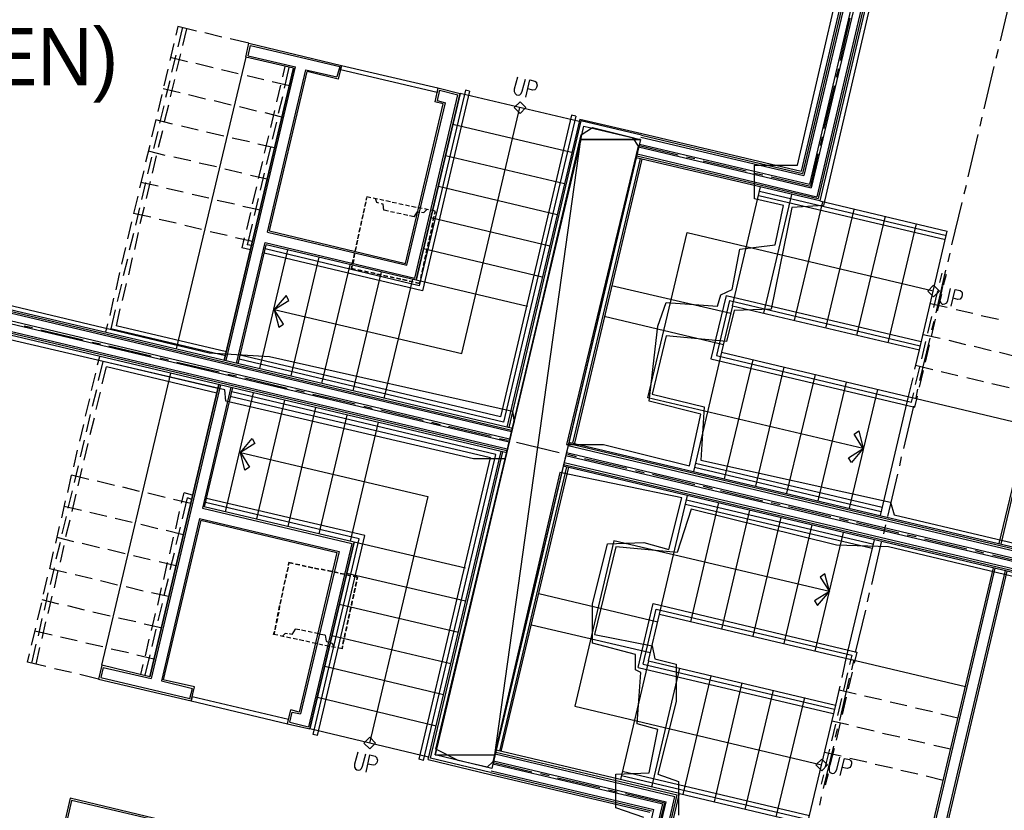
# Model space of a CAD drawing. Header units: feet. Extents: x -79 to 198, y -22 to 181.
# Tile 98 of 164: x 50 to 78, y 78 to 101. Entities that reach past the tile are written whole.
import ezdxf
from ezdxf.enums import TextEntityAlignment as Align

# ---------------------------------------------------------------- set-up
doc = ezdxf.new("R2010")
doc.units = ezdxf.units.FT
for name, color, linetype in [('A-AREA-UNIDAD', 30, 'CONTINUOUS'), ('A-LINEA', 7, 'CONTINUOUS'), ('A-MURO-CONCRETO', 8, 'CONTINUOUS'), ('A-TEXTO-PDF', 3, 'CONTINUOUS')]:
    doc.layers.add(name, color=color, linetype=linetype)

msp = doc.modelspace()

# ---------------------------------------------------------------- linework, layer by layer
at = {"layer": 'A-AREA-UNIDAD'}
for points in [[(37.44, 95.3244), (55.552, 91.0044), (57.28, 90.8978), (64.24, 89.3333), (64.288, 89.0133), (66.208, 97.2444), (66.528, 97.4578), (67.68, 97.1733), (67.84, 96.9244), (65.792, 88.3733), (66.848, 88.3733), (69.312, 87.7689), (69.632, 89.2444), (68.16, 89.6178), (68.4, 91.7689), (68.64, 92.4444), (70.112, 92.3378), (70.208, 92.6578), (70.528, 92.8178), (70.752, 93.9733), (71.76, 94.0978), (72, 95.2178), (71.168, 95.4133), (71.168, 96.3733), (72.4, 96.3733), (74.208, 104.1778)], [(78.8, 102.0089), (78.24, 101.6533), (77.28, 101.6533), (76, 103.6978), (75.168, 103.9289), (73.152, 95.2178), (72.24, 95.1644), (71.648, 92.2489), (70.592, 92.2133), (70.368, 91.3244), (68.64, 91.4844), (68.24, 89.8133), (69.728, 89.4578), (69.632, 87.9289), (75.072, 86.72), (75.168, 86.3644), (101.04, 80.2489)], [(68, 77.6889), (67.2, 77.9733), (67.2, 78.9333), (68.16, 78.9689), (68.4, 80.2133), (67.808, 80.3733), (67.92, 81.8489), (67.76, 81.92), (67.76, 82.3644), (66.528, 82.6844), (66.528, 83.8044), (66.96, 85.5289), (68, 85.5644), (68.72, 85.3689), (69.088, 86.8444), (65.6, 87.5733), (63.68, 79.2889), (63.52, 79.1289), (62.688, 79.3244), (62.048, 79.6444), (64.032, 87.9644), (63.12, 87.9644), (56.032, 89.6178), (56, 89.9378), (36.32, 94.5244)], [(116.288, 75.6444), (104.448, 78.4889), (104.032, 78.4889), (103.84, 78.24), (101.312, 78.8444), (101.12, 79.04), (101.248, 79.4489), (99.872, 79.52), (75.008, 85.44), (73.52, 85.4933), (69.36, 86.5244), (68.96, 85.28), (67.2, 85.44), (66.592, 82.9333), (68.24, 82.6133), (68.32, 82.24), (68.928, 82.08), (68.928, 81.0133), (68.4, 78.9333), (68.992, 78.72), (68.992, 77.76)]]:
    msp.add_lwpolyline(points, dxfattribs=at)
at = {"layer": 'A-LINEA'}
for p, q in [((74.4133, 104.2711), (72.5067, 96.2044)), ((74.4667, 104.2578), (72.5467, 96.1378)), ((74.52, 104.2444), (72.5867, 96.0844)), ((74.72, 104.2044), (72.7467, 95.8311)), ((74.8, 104.1778), (72.8, 95.7244)), ((75, 104.1378), (72.96, 95.4711)), ((75.0533, 104.1244), (73, 95.4178)), ((78.2133, 99.9378), (78.5067, 101.1511)), ((73.9067, 100.5911), (73.6267, 99.3778)), ((54.6533, 100.3511), (54.6, 100.0978)), ((55.1867, 100.2178), (54.6533, 100.3511)), ((54.7867, 100.3244), (54.6533, 99.7644)), ((54.9067, 100.2844), (54.7867, 99.8044)), ((55.92, 100.0444), (55.4267, 100.1644)), ((54.5467, 99.8578), (54.4267, 99.3778)), ((56.6933, 99.8711), (56.16, 99.9911)), ((56.6, 99.4711), (56.6933, 99.8711)), ((56.6933, 99.8711), (59.3467, 99.2311)), ((54.7333, 99.5644), (54.6133, 99.0711)), ((56.6667, 99.5111), (56.7333, 99.8044)), ((56.7333, 99.8044), (59.2933, 99.2044)), ((78.0933, 99.4444), (78.16, 99.6978)), ((54.9333, 99.3378), (54.44, 99.4578)), ((54.6, 99.5244), (54.48, 99.0444)), ((56.6, 99.4711), (54.6133, 91.1111)), ((55.6667, 99.1644), (55.1733, 99.2844)), ((57.9733, 99.1511), (56.6, 99.4711)), ((56.6667, 99.5111), (58.0267, 99.1911)), ((54.3733, 99.1244), (54.2533, 98.6444)), ((56.3867, 98.9911), (55.9067, 99.1111)), ((57.9733, 99.1511), (55.9867, 90.7778)), ((55.9867, 90.7778), (57.9733, 99.1511)), ((56.04, 90.7778), (58.0267, 99.1911)), ((57.2267, 94.4578), (58.32, 99.1111)), ((57.28, 94.4978), (58.36, 99.0578)), ((57.72, 99.2044), (57.6533, 98.9111)), ((57.84, 99.1778), (57.7067, 98.5778)), ((58.32, 99.1111), (59.2133, 98.9111)), ((59.2533, 98.8444), (58.36, 99.0578)), ((59.2933, 99.2044), (59.2133, 98.9111)), ((59.3467, 99.2311), (59.2533, 98.8444)), ((73.5733, 99.1378), (73.5067, 98.8844)), ((77.7467, 97.9911), (78.04, 99.2044)), ((54.4267, 98.7911), (54.3067, 98.3111)), ((54.56, 98.8311), (54.44, 98.3378)), ((57.12, 98.8178), (56.64, 98.9378)), ((57.8533, 98.6444), (57.36, 98.7644)), ((54.72, 98.4444), (54.24, 98.5644)), ((57.6, 98.6711), (57.48, 98.1911)), ((62.7467, 98.4311), (61.48, 93.0844)), ((61.48, 93.0844), (62.7467, 98.4311)), ((62.8933, 98.5244), (61.5733, 92.9244)), ((63.0133, 98.4978), (61.6667, 92.7778)), ((62.1067, 98.5911), (62.0133, 98.1911)), ((62.1467, 98.5244), (62.08, 98.2311)), ((62.1067, 98.5911), (62.7467, 98.4311)), ((62.1467, 98.5244), (62.68, 98.3911)), ((66.1467, 97.6311), (62.7467, 98.4311)), ((63.0133, 98.4978), (62.8933, 98.5244)), ((73.4533, 98.6444), (73.16, 97.4311)), ((54.2, 98.4044), (54.08, 97.9111)), ((55.4533, 98.2711), (54.96, 98.3911)), ((56.1867, 98.0978), (55.6933, 98.2178)), ((57.6533, 98.3378), (57.5333, 97.8578)), ((61.1733, 93.5644), (62.2533, 98.1378)), ((61.2133, 93.5111), (62.32, 98.1644)), ((61.44, 93.1378), (62.68, 98.3911)), ((62.2533, 98.1378), (62.0133, 98.1911)), ((62.08, 98.2311), (62.32, 98.1644)), ((54.2533, 98.0711), (54.1333, 97.5778)), ((54.3867, 98.0978), (54.2667, 97.6178)), ((56.9067, 97.9244), (56.4267, 98.0444)), ((57.64, 97.7511), (57.16, 97.8711)), ((57.4267, 97.9378), (57.3067, 97.4578)), ((54.0267, 97.6711), (53.9067, 97.1911)), ((54.5067, 97.5511), (54.0267, 97.6711)), ((57.48, 97.6044), (57.36, 97.1244)), ((65.9333, 97.8044), (63.8933, 89.1644)), ((66.0533, 97.7778), (63.9867, 89.0178)), ((66.1733, 97.6978), (64.08, 88.8711)), ((66.2, 97.6444), (64.1333, 88.8578)), ((66.0533, 97.7778), (65.9333, 97.8044)), ((67.9333, 97.2311), (66.2, 97.6444)), ((77.64, 97.4978), (77.6933, 97.7511)), ((54.08, 97.3378), (53.96, 96.8578)), ((54.2133, 97.3644), (54.0933, 96.8844)), ((55.24, 97.3778), (54.76, 97.4978)), ((55.9733, 97.2044), (55.48, 97.3244)), ((65.9333, 96.7378), (62.5333, 97.5378)), ((56.7067, 97.0444), (56.2133, 97.1511)), ((57.2533, 97.2178), (57.1333, 96.7244)), ((67.92, 97.1778), (72.5867, 96.0844)), ((67.9333, 97.2311), (72.5467, 96.1378)), ((73.1067, 97.1911), (73.0533, 96.9378)), ((77.2933, 96.0444), (77.5733, 97.2578)), ((53.8533, 96.9378), (53.7333, 96.4578)), ((54.2933, 96.6578), (53.8133, 96.7778)), ((57.4267, 96.8711), (56.9467, 96.9778)), ((57.3067, 96.8844), (57.1867, 96.3911)), ((67.8533, 96.8978), (72.8, 95.7244)), ((67.8667, 96.9378), (68.9867, 96.6711)), ((67.88, 96.9778), (72.7467, 95.8311)), ((53.9067, 96.6044), (53.7867, 96.1244)), ((54.04, 96.6444), (53.92, 96.1511)), ((55.0267, 96.4978), (54.5467, 96.6044)), ((57.08, 96.4844), (56.96, 95.9911)), ((65.7333, 95.8444), (62.32, 96.6444)), ((67.8933, 96.5644), (65.96, 88.4178)), ((67.9467, 96.5511), (66.0133, 88.4178)), ((67.8, 96.6444), (73, 95.4178)), ((67.8133, 96.6978), (72.96, 95.4711)), ((69.2267, 96.6178), (69.4667, 96.5644)), ((69.7067, 96.4978), (70.9333, 96.2178)), ((72.9867, 96.6978), (72.7733, 95.7778)), ((53.68, 96.2178), (53.56, 95.7244)), ((55.76, 96.3244), (55.2667, 96.4311)), ((56.4933, 96.1511), (56, 96.2578)), ((54.0933, 95.7778), (53.6, 95.8844)), ((53.7333, 95.8844), (53.6133, 95.3911)), ((53.8667, 95.9111), (53.7467, 95.4178)), ((57.2133, 95.9778), (56.7333, 96.0844)), ((57.1333, 96.1511), (57.0133, 95.6578)), ((71.1733, 96.1511), (71.4133, 96.0978)), ((71.6533, 96.0444), (72.7733, 95.7778)), ((54.8133, 95.6044), (54.3333, 95.7111)), ((56.9067, 95.7511), (56.7867, 95.2711)), ((65.52, 94.9511), (62.12, 95.7644)), ((70.5467, 92.3511), (71.3467, 95.7511)), ((71.32, 95.6311), (76.6667, 94.3644)), ((77.1733, 95.5511), (77.24, 95.8044)), ((64.2267, 88.7778), (36.5333, 95.3378)), ((64.2267, 88.7778), (36.5333, 95.3378)), ((64.2267, 88.7778), (36.5333, 95.3378)), ((64.2267, 88.7778), (36.5333, 95.3378)), ((64.24, 88.8311), (36.5467, 95.3778)), ((64.24, 88.8311), (36.5467, 95.3778)), ((64.24, 88.8311), (36.5467, 95.3778)), ((64.24, 88.8311), (36.5467, 95.3778)), ((53.5067, 95.4844), (53.3867, 94.9911)), ((55.5467, 95.4311), (55.0667, 95.5378)), ((56.28, 95.2578), (55.7867, 95.3644)), ((56.96, 95.4178), (56.84, 94.9378)), ((60.04, 95.3244), (60.0133, 95.2044)), ((60.0533, 95.3778), (60.0667, 95.4444)), ((60.1867, 95.4444), (60.0667, 95.4711)), ((60.3733, 95.4044), (60.2533, 95.4311)), ((60.3733, 95.4044), (60.2533, 95.4311)), ((60.56, 95.3644), (60.44, 95.3911)), ((60.56, 95.3644), (60.44, 95.3911)), ((60.7467, 95.3244), (60.6133, 95.3511)), ((60.7467, 95.3244), (60.6133, 95.3511)), ((71.2933, 95.5111), (76.64, 94.2444)), ((71.44, 92.1378), (72.24, 95.5378)), ((72.32, 91.9244), (73.1333, 95.3244)), ((73.04, 95.3511), (76.6933, 94.4844)), ((64.16, 88.5244), (36.4667, 95.0844)), ((64.16, 88.5244), (36.4667, 95.0844)), ((64.16, 88.5244), (36.4667, 95.0844)), ((64.16, 88.5244), (36.4667, 95.0844)), ((64.2133, 88.7378), (36.52, 95.2844)), ((64.2133, 88.7378), (36.52, 95.2844)), ((64.2133, 88.7378), (36.52, 95.2844)), ((64.2133, 88.7378), (36.52, 95.2844)), ((53.56, 95.1511), (53.44, 94.6578)), ((53.6933, 95.1778), (53.5733, 94.6978)), ((57.0133, 95.0844), (56.52, 95.1911)), ((60, 95.1378), (59.9733, 95.0178)), ((59.9733, 95.0044), (60, 95.1378)), ((60.0133, 95.1911), (60.04, 95.3111)), ((60.6933, 95.0578), (60.56, 95.0844)), ((60.8667, 95.0178), (60.7467, 95.0444)), ((60.92, 95.2844), (60.8, 95.3111)), ((60.92, 95.2844), (60.8, 95.3111)), ((61.1067, 95.2444), (60.9867, 95.2711)), ((61.1067, 95.2444), (60.9867, 95.2711)), ((61.2933, 95.2044), (61.1733, 95.2311)), ((61.2933, 95.2044), (61.1733, 95.2311)), ((61.48, 95.1644), (61.3467, 95.1911)), ((61.48, 95.1644), (61.3467, 95.1911)), ((61.6533, 95.1378), (61.5333, 95.1644)), ((61.6533, 95.1378), (61.5333, 95.1644)), ((61.84, 95.0978), (61.72, 95.1244)), ((61.84, 95.0978), (61.72, 95.1244)), ((62.0267, 95.0578), (61.9067, 95.0844)), ((62.0267, 95.0311), (62, 94.9644)), ((73.2133, 91.7111), (74.0267, 95.1111)), ((76.8267, 94.0978), (77.12, 95.3111)), ((64.08, 88.1911), (36.3867, 94.7511)), ((64.08, 88.1911), (36.3867, 94.7511)), ((64.08, 88.1911), (36.3867, 94.7511)), ((64.08, 88.1911), (36.3867, 94.7511)), ((64.0933, 88.2444), (36.4, 94.7911)), ((64.0933, 88.2444), (36.4, 94.7911)), ((64.0933, 88.2444), (36.4, 94.7911)), ((64.0933, 88.2444), (36.4, 94.7911)), ((64.1467, 88.4444), (36.4533, 95.0044)), ((64.1467, 88.4444), (36.4533, 95.0044)), ((64.1467, 88.4444), (36.4533, 95.0044)), ((64.1467, 88.4444), (36.4533, 95.0044)), ((53.3333, 94.7511), (53.2133, 94.2711)), ((53.88, 94.8844), (53.3867, 94.9911)), ((54.6133, 94.7111), (54.12, 94.8178)), ((56.7333, 95.0178), (56.6267, 94.5378)), ((59.92, 94.7778), (59.8933, 94.6578)), ((59.8933, 94.6444), (59.92, 94.7644)), ((59.96, 94.9644), (59.9333, 94.8444)), ((59.9333, 94.8311), (59.96, 94.9511)), ((61.0533, 94.9778), (60.9333, 95.0044)), ((61.24, 94.9378), (61.12, 94.9644)), ((61.4267, 94.8978), (61.2933, 94.9244)), ((65.3067, 94.0578), (61.9067, 94.8711)), ((61.9867, 94.8978), (61.96, 94.7778)), ((61.9733, 94.7911), (62, 94.9111)), ((74.1067, 91.4978), (74.92, 94.9111)), ((64.08, 88.1378), (36.3867, 94.6978)), ((64.08, 88.1378), (36.3867, 94.6978)), ((64.08, 88.1378), (36.3867, 94.6978)), ((64.08, 88.1378), (36.3867, 94.6978)), ((55.3333, 94.5378), (54.8533, 94.6444)), ((56.0667, 94.3644), (55.5867, 94.4711)), ((56.7867, 94.6844), (56.64, 94.0978)), ((57.28, 94.4978), (61.1733, 93.5644)), ((59.88, 94.5911), (59.8533, 94.4711)), ((59.8533, 94.4578), (59.88, 94.5778)), ((61.8933, 94.4178), (61.92, 94.5378)), ((61.92, 94.5378), (61.8933, 94.4178)), ((61.9333, 94.6044), (61.96, 94.7244)), ((61.9467, 94.7111), (61.9333, 94.5911)), ((75, 91.2844), (75.8133, 94.6978)), ((75.8933, 91.0844), (76.6933, 94.4844)), ((53.3867, 94.4178), (53.2667, 93.9378)), ((53.52, 94.4444), (53.4133, 93.9644)), ((56.8, 94.1911), (56.3067, 94.2978)), ((56.56, 94.2978), (56.4933, 94.0044)), ((57.2267, 94.4578), (61.2133, 93.5111)), ((59.8, 94.2311), (59.7733, 94.0978)), ((59.7733, 94.0978), (59.8, 94.2178)), ((59.84, 94.4044), (59.8133, 94.2844)), ((59.8133, 94.2711), (59.84, 94.4044)), ((61.8533, 94.2444), (61.88, 94.3644)), ((61.88, 94.3511), (61.8533, 94.2311)), ((53.16, 94.0178), (53.04, 93.5378)), ((56.3333, 90.6978), (57.16, 94.1644)), ((56.3867, 90.6844), (57.1867, 94.0978)), ((56.7333, 93.9511), (56.4933, 94.0044)), ((56.7733, 94.0711), (56.64, 94.0978)), ((57.8, 93.9511), (57, 90.5511)), ((57.16, 94.1644), (61.44, 93.1378)), ((61.5733, 92.9244), (57.16, 93.9778)), ((61.48, 93.0844), (57.1867, 94.0978)), ((59.76, 94.0444), (59.7333, 93.9244)), ((59.7333, 93.9111), (59.76, 94.0311)), ((65.0933, 93.1644), (61.6933, 93.9778)), ((61.7733, 93.8711), (61.8, 93.9911)), ((61.8, 93.9778), (61.7733, 93.8578)), ((61.8133, 94.0578), (61.84, 94.1778)), ((61.84, 94.1644), (61.8133, 94.0444)), ((53.2133, 93.6844), (53.0933, 93.2044)), ((53.3467, 93.7244), (53.24, 93.2311)), ((61.6667, 92.7778), (57.1333, 93.8578)), ((58.6933, 93.7378), (57.8933, 90.3378)), ((59.6533, 93.5378), (59.68, 93.6711)), ((59.6933, 93.6711), (59.6667, 93.5511)), ((59.6933, 93.7244), (59.72, 93.8444)), ((59.72, 93.8578), (59.7067, 93.7378)), ((61.6933, 93.5111), (61.72, 93.6311)), ((61.7333, 93.6844), (61.76, 93.8044)), ((61.76, 93.8044), (61.7333, 93.6844)), ((76.72, 93.6044), (76.7733, 93.8578)), ((80.12, 93.7111), (78.1733, 85.5378)), ((80.1467, 93.6578), (78.2267, 85.5244)), ((59.5867, 93.5244), (58.7733, 90.1244)), ((59.6533, 93.4978), (59.6267, 93.4178)), ((59.6267, 93.4178), (59.7467, 93.3911)), ((59.8133, 93.3778), (59.9333, 93.3511)), ((59.9333, 93.3511), (59.8133, 93.3778)), ((61.6533, 93.3244), (61.68, 93.4444)), ((61.68, 93.4311), (61.6533, 93.3111)), ((61.72, 93.6178), (61.6933, 93.4978)), ((76.3733, 92.1511), (76.6533, 93.3644)), ((52.9867, 93.2978), (52.88, 92.8044)), ((60.48, 93.3244), (59.6667, 89.9111)), ((60, 93.3378), (60.12, 93.3111)), ((60.12, 93.3111), (60, 93.3378)), ((60.1867, 93.2978), (60.3067, 93.2711)), ((60.3067, 93.2711), (60.1867, 93.2978)), ((60.36, 93.2578), (60.4933, 93.2311)), ((60.4933, 93.2311), (60.36, 93.2578)), ((60.5467, 93.2178), (60.6667, 93.1911)), ((60.6667, 93.1911), (60.5467, 93.2178)), ((61.3733, 93.1111), (60.56, 89.6978)), ((60.7333, 93.1778), (60.8533, 93.1511)), ((60.8533, 93.1511), (60.7333, 93.1778)), ((60.92, 93.1378), (61.04, 93.1111)), ((61.04, 93.1111), (60.92, 93.1378)), ((61.0933, 93.0978), (61.2267, 93.0711)), ((61.2267, 93.0711), (61.0933, 93.0978)), ((61.28, 93.0578), (61.4, 93.0311)), ((61.4, 93.0311), (61.28, 93.0578)), ((64.6667, 92.3244), (61.48, 93.0844)), ((61.6133, 93.1378), (61.64, 93.2578)), ((61.64, 93.2444), (61.6133, 93.1244)), ((76.48, 93.0178), (76.5467, 93.2844)), ((76.5867, 92.9378), (76.6667, 93.2578)), ((53.04, 92.9644), (52.92, 92.4711)), ((53.1733, 92.9911), (53.0667, 92.4978)), ((70.4933, 92.1244), (67.08, 92.9244)), ((76.3067, 92.2978), (76.4267, 92.7778)), ((52.8133, 92.5644), (52.7067, 92.0711)), ((70.36, 92.6444), (69.92, 90.8311)), ((70.4533, 92.4978), (70.08, 90.9244)), ((70.36, 92.6444), (75.9467, 91.3244)), ((70.4533, 92.4978), (75.92, 91.2044)), ((76.4133, 92.2044), (76.5333, 92.6844)), ((52.8667, 92.2311), (52.7333, 91.6844)), ((53, 92.2578), (52.8933, 91.7778)), ((70.5467, 92.3511), (70.2267, 91.0178)), ((70.5467, 92.3511), (75.8933, 91.0844)), ((76.2133, 92.4178), (76.6933, 92.3111)), ((76.9467, 92.2444), (77.4267, 92.1378)), ((70.28, 91.2311), (66.8667, 92.0444)), ((76.1333, 91.5644), (76.2533, 92.0444)), ((76.24, 91.4711), (76.36, 91.9644)), ((77.6667, 92.0711), (78.16, 91.9644)), ((50.2533, 91.7778), (50.4933, 91.7244)), ((50.7333, 91.6578), (51.9467, 91.3778)), ((52.64, 91.8311), (52.5867, 91.5911)), ((56.0267, 90.9111), (52.7333, 91.6844)), ((56.0533, 91.0311), (52.8933, 91.7778)), ((76.2533, 91.6578), (76.32, 91.9111)), ((75.9067, 90.2044), (76.2, 91.4178)), ((76, 91.5244), (76.4933, 91.4178)), ((52.2, 91.3111), (52.44, 91.2578)), ((52.68, 91.2044), (53.8933, 90.9111)), ((75.76, 90.5378), (75.8933, 91.0844)), ((75.96, 90.8311), (76.08, 91.3244)), ((76.0667, 90.7378), (76.1867, 91.2311)), ((76.7333, 91.3644), (77.2133, 91.2444)), ((77.4667, 91.1911), (77.9467, 91.0711)), ((52.36, 90.6578), (52.4267, 90.8978)), ((54.1467, 90.8578), (54.3867, 90.8044)), ((63.9867, 89.0178), (56.4133, 90.8178)), ((63.8933, 89.1644), (56.44, 90.9378)), ((70.2267, 91.0178), (69.4267, 87.6044)), ((69.92, 90.8311), (75.76, 89.4444)), ((70.08, 90.9244), (75.6667, 89.5911)), ((70.2267, 91.0178), (78.9867, 88.9378)), ((71.12, 90.8044), (70.3067, 87.3911)), ((78.1867, 91.0178), (78.68, 90.8978)), ((52.3867, 90.2044), (52.52, 90.7511)), ((52.4933, 90.1111), (52.6133, 90.6044)), ((55.8, 89.9778), (52.52, 90.7511)), ((55.7733, 89.8444), (52.6133, 90.6044)), ((54.6267, 90.7378), (55.84, 90.4578)), ((72.0133, 90.5911), (71.2, 87.1778)), ((75.7867, 90.6444), (76.28, 90.5244)), ((75.7867, 90.0978), (75.9067, 90.5911)), ((52.1867, 89.9244), (52.3067, 90.4178)), ((52.48, 82.0578), (54.4533, 90.4178)), ((56.0933, 90.3911), (56.3333, 90.3378)), ((56.5733, 90.2844), (57.7867, 89.9911)), ((72.9067, 90.3778), (72.0933, 86.9778)), ((75.8933, 90.0178), (76.0133, 90.4978)), ((76.52, 90.4711), (77, 90.3511)), ((77.2533, 90.2978), (77.7333, 90.1778)), ((53.8533, 81.7244), (55.8267, 90.0978)), ((55.8267, 90.0978), (53.8533, 81.7244)), ((55.88, 90.0844), (53.8933, 81.6711)), ((56.1733, 90.0178), (55.36, 86.5511)), ((56.2267, 90.0044), (55.4133, 86.5911)), ((73.8, 90.1644), (72.9867, 86.7644)), ((75.8, 89.7111), (75.8533, 89.9644)), ((77.9733, 90.1244), (78.4667, 90.0044)), ((52.0133, 89.1911), (52.1333, 89.6844)), ((52.2133, 89.4711), (52.3333, 89.9511)), ((52.32, 89.3778), (52.44, 89.8711)), ((56.0267, 86.4444), (56.8267, 89.8578)), ((63.6133, 87.9911), (56.16, 89.7511)), ((63.76, 88.0844), (56.2, 89.8844)), ((58.04, 89.9378), (58.28, 89.8844)), ((58.52, 89.8178), (59.7333, 89.5378)), ((74.6933, 89.9511), (73.88, 86.5511)), ((75.6667, 89.5911), (75.7333, 89.8578)), ((75.76, 89.4444), (75.84, 89.7644)), ((56.92, 86.2444), (57.72, 89.6444)), ((57.8133, 86.0311), (58.6133, 89.4311)), ((59.9867, 89.4711), (60.2267, 89.4178)), ((75.4533, 88.2578), (75.7333, 89.4711)), ((52.04, 88.7378), (52.16, 89.2311)), ((52.1467, 88.6578), (52.2667, 89.1378)), ((58.7067, 85.8178), (59.5067, 89.2178)), ((60.4667, 89.3644), (61.68, 89.0711)), ((51.8533, 88.4711), (51.96, 88.9511)), ((59.6, 85.6044), (60.4, 89.0178)), ((61.92, 89.0178), (62.1733, 88.9511)), ((62.4133, 88.8978), (63.6267, 88.6178)), ((63.8667, 88.5511), (64.12, 88.4978)), ((51.8667, 88.0178), (51.9867, 88.4978)), ((51.9733, 87.9244), (52.0933, 88.4044)), ((64.36, 88.4444), (65.5733, 88.1511)), ((65.84, 88.3511), (117.44, 76.1378)), ((65.84, 88.3511), (117.44, 76.1378)), ((65.8533, 88.4444), (117.4667, 76.2444)), ((65.8533, 88.4444), (117.4667, 76.2444)), ((65.8533, 88.4044), (117.4533, 76.1911)), ((65.8533, 88.4044), (117.4533, 76.1911)), ((51.68, 87.7378), (51.7867, 88.2178)), ((61.5733, 79.3644), (63.6133, 87.9911)), ((61.6933, 79.3244), (63.76, 88.0844)), ((61.8267, 79.3511), (63.92, 88.1778)), ((61.8933, 79.3911), (63.96, 88.1644)), ((65.7733, 88.0578), (117.3733, 75.8578)), ((65.7733, 88.0578), (117.3733, 75.8578)), ((65.7867, 88.1511), (117.4, 75.9378)), ((65.7867, 88.1511), (117.4, 75.9378)), ((65.8133, 88.0978), (66.0667, 88.0311)), ((75.3333, 87.7644), (75.3867, 88.0178)), ((51.6933, 87.2844), (51.8133, 87.7644)), ((63.88, 79.5911), (65.8, 87.7378)), ((63.92, 79.5778), (65.8533, 87.7244)), ((65.6933, 87.7644), (117.3067, 75.5511)), ((65.6933, 87.7644), (117.3067, 75.5511)), ((65.7067, 87.8044), (117.32, 75.6044)), ((65.7067, 87.8044), (117.32, 75.6044)), ((65.72, 87.8578), (117.3333, 75.6578)), ((65.72, 87.8578), (117.3333, 75.6578)), ((66.3067, 87.9778), (67.52, 87.6978)), ((69.4533, 87.7244), (74.8, 86.4578)), ((69.48, 87.8444), (74.8267, 86.5778)), ((51.5067, 87.0044), (51.6133, 87.4978)), ((52.1067, 87.3778), (51.6133, 87.4978)), ((51.8, 87.1911), (51.92, 87.6844)), ((67.76, 87.6311), (68.0133, 87.5778)), ((68.2533, 87.5244), (69.4667, 87.2311)), ((74.9867, 86.3111), (75.28, 87.5244)), ((52.84, 87.2044), (52.3467, 87.3244)), ((53.56, 87.0311), (53.08, 87.1511)), ((69.7067, 87.1778), (69.96, 87.1111)), ((51.52, 86.5511), (51.64, 87.0444)), ((51.6267, 86.4578), (51.7467, 86.9511)), ((54.2933, 86.8578), (53.8, 86.9778)), ((54.76, 86.6978), (54.84, 86.9911)), ((55.08, 86.9244), (54.84, 86.9911)), ((68.4533, 83.5111), (69.2533, 86.9111)), ((70.2, 87.0578), (71.4133, 86.7644)), ((51.3333, 86.2711), (51.44, 86.7644)), ((51.8933, 86.4844), (51.4, 86.6044)), ((55.0267, 86.6844), (54.5333, 86.8044)), ((54.7867, 86.2444), (54.9333, 86.8444)), ((55.0533, 86.8044), (54.9333, 86.8444)), ((59.7067, 85.5778), (55.4133, 86.5911)), ((59.8533, 85.6711), (55.4533, 86.7111)), ((60.0133, 85.7644), (55.48, 86.8311)), ((69.2, 86.6711), (74.5467, 85.4044)), ((69.2267, 86.7911), (74.5867, 85.5244)), ((69.3467, 83.2978), (70.1467, 86.7111)), ((71.6533, 86.7111), (71.9067, 86.6578)), ((72.1467, 86.6044), (73.36, 86.3111)), ((51.3467, 85.8178), (51.4667, 86.3111)), ((52.6267, 86.3111), (52.1333, 86.4311)), ((54.6, 85.9644), (54.7067, 86.4578)), ((55.36, 86.5511), (59.64, 85.5378)), ((70.24, 83.0844), (71.04, 86.4978)), ((51.16, 85.5511), (51.2667, 86.0311)), ((51.4533, 85.7378), (51.5733, 86.2178)), ((53.3467, 86.1378), (52.8667, 86.2578)), ((54.08, 85.9644), (53.6, 86.0844)), ((55.28, 86.2578), (54.1867, 81.6044)), ((55.32, 86.2044), (54.24, 81.6311)), ((55.28, 86.2578), (59.28, 85.3111)), ((55.32, 86.2044), (59.2133, 85.2844)), ((71.1333, 82.8844), (71.9333, 86.2844)), ((72.0267, 82.6711), (72.8267, 86.0711)), ((73.6, 86.2578), (73.8533, 86.1911)), ((74.0933, 86.1378), (75.3067, 85.8444)), ((74.88, 85.8178), (74.9333, 86.0711)), ((54.8133, 85.7911), (54.32, 85.9111)), ((54.6133, 85.5111), (54.7333, 86.0044)), ((58.6533, 80.0444), (60.0133, 85.7644)), ((72.9067, 82.4578), (73.72, 85.8578)), ((75.5467, 85.7911), (75.8, 85.7378)), ((51.1733, 85.0978), (51.2933, 85.5778)), ((51.68, 85.5911), (51.2, 85.7111)), ((51.2933, 85.0044), (51.4, 85.4844)), ((52.4133, 85.4178), (51.92, 85.5378)), ((54.4267, 85.2444), (54.5333, 85.7244)), ((59.64, 85.5378), (58.4, 80.2844)), ((58.44, 80.2311), (59.7067, 85.5778)), ((59.7067, 85.5778), (58.44, 80.2311)), ((58.5333, 80.0711), (59.8533, 85.6711)), ((62.8933, 84.8311), (59.7067, 85.5778)), ((74.5333, 84.3644), (74.8133, 85.5778)), ((76.04, 85.6711), (77.2533, 85.3911)), ((50.9867, 84.8178), (51.0933, 85.2978)), ((53.1467, 85.2444), (52.6533, 85.3644)), ((53.8667, 85.0711), (53.3867, 85.1911)), ((54.44, 84.7911), (54.56, 85.2711)), ((59.2133, 85.2844), (58.1333, 80.7111)), ((59.28, 85.3111), (58.1733, 80.6578)), ((77.4933, 85.3378), (77.7333, 85.2711)), ((77.9867, 85.2178), (79.2, 84.9244)), ((54.6, 84.8978), (54.12, 85.0178)), ((54.2533, 84.5111), (54.36, 84.9911)), ((57.8267, 84.9111), (57.84, 84.9911)), ((57.84, 84.9911), (57.96, 84.9644)), ((58.0267, 84.9511), (58.1467, 84.9244)), ((58.1467, 84.9244), (58.0267, 84.9511)), ((58.2133, 84.9111), (58.3333, 84.8844)), ((58.3333, 84.8844), (58.2133, 84.9111)), ((51.4667, 84.6978), (50.9867, 84.8178)), ((51.0133, 84.3644), (51.12, 84.8444)), ((51.12, 84.2711), (51.2267, 84.7644)), ((52.2, 84.5244), (51.72, 84.6444)), ((57.7467, 84.5511), (57.7733, 84.6711)), ((57.7733, 84.6711), (57.7467, 84.5511)), ((57.8133, 84.8578), (57.7867, 84.7378)), ((57.7867, 84.7244), (57.8133, 84.8444)), ((58.3867, 84.8711), (58.52, 84.8444)), ((58.52, 84.8444), (58.3867, 84.8711)), ((58.5733, 84.8311), (58.6933, 84.8044)), ((58.6933, 84.8044), (58.5733, 84.8311)), ((58.76, 84.8044), (58.88, 84.7778)), ((58.88, 84.7778), (58.76, 84.8044)), ((58.9467, 84.7644), (59.0667, 84.7378)), ((59.0667, 84.7378), (58.9467, 84.7644)), ((59.12, 84.7244), (59.2533, 84.6978)), ((59.2533, 84.6978), (59.12, 84.7244)), ((59.3067, 84.6844), (59.4267, 84.6578)), ((59.4267, 84.6578), (59.3067, 84.6844)), ((62.8933, 83.8844), (59.4933, 84.6844)), ((59.4933, 84.6444), (59.6133, 84.6178)), ((59.6133, 84.6178), (59.4933, 84.6444)), ((76.08, 76.6578), (78.0133, 84.8444)), ((76.1467, 76.6978), (78.0667, 84.8311)), ((76.44, 76.6311), (78.36, 84.7644)), ((76.48, 76.5644), (78.4133, 84.7511)), ((50.8133, 84.0844), (50.92, 84.5778)), ((52.9333, 84.3511), (52.44, 84.4711)), ((54.2667, 84.0578), (54.3867, 84.5378)), ((57.7333, 84.4978), (57.7067, 84.3778)), ((57.7067, 84.3644), (57.7333, 84.4844)), ((59.7467, 84.3244), (59.7733, 84.4444)), ((59.7733, 84.4311), (59.7467, 84.3111)), ((50.84, 83.6311), (50.9467, 84.1244)), ((53.6667, 84.1778), (53.1733, 84.2978)), ((54.3867, 84.0178), (53.9067, 84.1244)), ((54.08, 83.7778), (54.1867, 84.2711)), ((57.6533, 84.1244), (57.6267, 84.0044)), ((57.6267, 83.9911), (57.6533, 84.1111)), ((57.6933, 84.3111), (57.6667, 84.1911)), ((57.6667, 84.1778), (57.6933, 84.2978)), ((59.6667, 83.9511), (59.6933, 84.0844)), ((59.6933, 84.0711), (59.6667, 83.9511)), ((59.7333, 84.2578), (59.7067, 84.1244)), ((59.7067, 84.1378), (59.7333, 84.2578)), ((68.4, 83.2844), (65, 84.0978)), ((74.4133, 83.8711), (74.4667, 84.1244)), ((50.64, 83.3511), (50.76, 83.8444)), ((51.2533, 83.8044), (50.7733, 83.9244)), ((50.9467, 83.5378), (51.0533, 84.0311)), ((51.9867, 83.6311), (51.5067, 83.7511)), ((54.0933, 83.3244), (54.2133, 83.8178)), ((57.5467, 83.6311), (57.5733, 83.7511)), ((57.5733, 83.7644), (57.56, 83.6444)), ((57.5867, 83.8044), (57.6133, 83.9378)), ((57.6133, 83.9378), (57.5867, 83.8178)), ((62.6933, 82.9911), (59.28, 83.7911)), ((59.6267, 83.7778), (59.6533, 83.8978)), ((59.6533, 83.8844), (59.6267, 83.7644)), ((67.84, 81.9911), (68.2667, 83.8178)), ((68.2667, 83.8178), (74.1067, 82.4311)), ((52.72, 83.4578), (52.2267, 83.5778)), ((53.9067, 83.0444), (54.0133, 83.5378)), ((57.5067, 83.4444), (57.5333, 83.5644)), ((57.5467, 83.5778), (57.52, 83.4578)), ((59.5467, 83.4044), (59.5733, 83.5244)), ((59.5733, 83.5111), (59.5467, 83.3911)), ((59.5867, 83.5911), (59.6133, 83.7111)), ((59.6133, 83.6978), (59.5867, 83.5778)), ((67.9867, 82.0844), (68.36, 83.6578)), ((68.1333, 82.1778), (68.4533, 83.5111)), ((68.36, 83.6578), (73.96, 82.3378)), ((68.4533, 83.5111), (77.2133, 81.4444)), ((74.0667, 82.4178), (74.36, 83.6311)), ((50.6667, 82.8978), (50.7733, 83.3911)), ((50.7733, 82.8178), (50.88, 83.2978)), ((53.4533, 83.2978), (52.96, 83.4044)), ((54.1733, 83.1244), (53.6933, 83.2311)), ((57.44, 83.0711), (57.4667, 83.2044)), ((57.4667, 83.2044), (57.44, 83.0844)), ((57.5067, 83.3911), (57.48, 83.2711)), ((57.48, 83.2578), (57.4933, 83.3778)), ((59.5067, 83.2178), (59.5333, 83.3511)), ((59.5333, 83.3378), (59.5067, 83.2178)), ((68.1867, 82.4044), (64.7867, 83.2044)), ((50.4667, 82.6311), (50.5867, 83.1111)), ((51.0533, 82.9111), (50.56, 83.0311)), ((53.92, 82.5911), (54.04, 83.0844)), ((57.52, 82.9111), (57.4, 82.9378)), ((57.4267, 83.0311), (57.4133, 82.9511)), ((58.1467, 83.0711), (58.0133, 83.0844)), ((58.32, 83.0311), (58.2, 83.0578)), ((58.5067, 82.9911), (58.3867, 83.0178)), ((58.6933, 82.9511), (58.5733, 82.9778)), ((58.88, 82.9111), (58.7467, 82.9378)), ((59.4267, 82.8578), (59.4533, 82.9778)), ((59.4533, 82.9644), (59.4267, 82.8444)), ((59.4667, 83.0444), (59.4933, 83.1644)), ((59.4933, 83.1511), (59.4667, 83.0311)), ((50.48, 82.1111), (50.6, 82.6578)), ((51.7733, 82.7511), (51.2933, 82.8578)), ((52.5067, 82.5778), (52.0267, 82.6844)), ((53.7333, 82.3244), (53.84, 82.8044)), ((57.7067, 82.8711), (57.5867, 82.8978)), ((57.7067, 82.8711), (57.5867, 82.8978)), ((57.8933, 82.8311), (57.7733, 82.8578)), ((57.8933, 82.8311), (57.7733, 82.8578)), ((58.08, 82.7911), (57.96, 82.8178)), ((58.08, 82.7911), (57.96, 82.8178)), ((58.2667, 82.7511), (58.1333, 82.7778)), ((58.2667, 82.7511), (58.1333, 82.7778)), ((58.44, 82.7111), (58.32, 82.7378)), ((58.44, 82.7111), (58.32, 82.7378)), ((58.6267, 82.6711), (58.5067, 82.6978)), ((58.6267, 82.6711), (58.5067, 82.6978)), ((58.8133, 82.6311), (58.6933, 82.6578)), ((58.8133, 82.6311), (58.6933, 82.6578)), ((62.48, 82.0978), (59.0667, 82.8978)), ((59.3867, 82.6711), (59.4133, 82.7911)), ((59.4133, 82.7778), (59.3867, 82.6578)), ((50.3467, 82.1378), (50.4133, 82.3778)), ((50.6, 82.0844), (50.7067, 82.5644)), ((53.24, 82.4044), (52.7467, 82.5111)), ((53.72, 81.7644), (53.8667, 82.3511)), ((59, 82.5911), (58.8667, 82.6178)), ((59, 82.5911), (58.8667, 82.6178)), ((59.1733, 82.5644), (59.0533, 82.5778)), ((59.1733, 82.5644), (59.0533, 82.5778)), ((59.36, 82.5244), (59.24, 82.5511)), ((59.36, 82.5378), (59.3867, 82.6044)), ((74.1067, 82.4311), (74.0267, 82.1111)), ((50.88, 82.0178), (50.3467, 82.1378)), ((53.9733, 82.2311), (53.48, 82.3378)), ((53.6, 81.7911), (53.6667, 82.0711)), ((68.1333, 82.1778), (67.3333, 78.7778)), ((67.9867, 82.0844), (73.4667, 80.7911)), ((68.1333, 82.1778), (73.4933, 80.9111)), ((73.96, 82.3378), (73.8933, 82.0711)), ((73.96, 81.9244), (74.0133, 82.1778)), ((51.6133, 81.8444), (51.12, 81.9511)), ((52.3867, 81.6578), (51.8533, 81.7911)), ((52.48, 82.0578), (52.3867, 81.6578)), ((52.52, 81.9911), (52.4533, 81.6978)), ((53.8533, 81.7244), (52.48, 82.0578)), ((52.52, 81.9911), (53.8933, 81.6711)), ((62.2667, 81.2044), (58.8667, 82.0178)), ((67.84, 81.9911), (73.4267, 80.6711)), ((69.0267, 81.9644), (68.2267, 78.5644)), ((73.84, 81.8311), (73.72, 81.3378)), ((73.9733, 81.8578), (73.8533, 81.3778)), ((52.3867, 81.6578), (55.04, 81.0311)), ((52.4533, 81.6978), (55, 81.0978)), ((54.1867, 81.6044), (55.08, 81.3911)), ((55.1333, 81.4311), (54.24, 81.6311)), ((69.92, 81.7511), (69.12, 78.3511)), ((70.8133, 81.5511), (70.0133, 78.1378)), ((73.6133, 80.4711), (73.8933, 81.6844)), ((55, 81.0978), (55.08, 81.3911)), ((55.04, 81.0311), (55.1333, 81.4311)), ((71.7067, 81.3378), (70.8933, 77.9244)), ((73.6133, 81.4578), (73.4933, 80.9111)), ((73.6, 81.3511), (74.08, 81.2311)), ((62.0533, 80.3111), (58.6533, 81.1244)), ((72.6, 81.1244), (71.7867, 77.7111)), ((73.6667, 81.0978), (73.5467, 80.6178)), ((73.8, 81.1378), (73.68, 80.6444)), ((74.32, 81.1778), (74.8133, 81.0711)), ((75.0533, 81.0044), (75.5333, 80.8978)), ((57.8, 80.3778), (57.8933, 80.7778)), ((57.8667, 80.4178), (57.9333, 80.7111)), ((58.1333, 80.7111), (57.8933, 80.7778)), ((57.9333, 80.7111), (58.1733, 80.6578)), ((73.4933, 80.9111), (72.68, 77.5111)), ((75.7867, 80.8311), (76.2667, 80.7244)), ((76.5067, 80.6578), (77, 80.5511)), ((57.8, 80.3778), (58.44, 80.2311)), ((57.8667, 80.4178), (58.4, 80.2844)), ((73.3867, 80.4578), (73.8667, 80.3511)), ((73.6267, 80.4044), (73.5067, 79.9111)), ((61.84, 79.4178), (58.44, 80.2311)), ((73.4933, 80.3644), (73.3733, 79.8844)), ((73.4933, 79.9911), (73.5467, 80.2311)), ((74.1067, 80.2844), (74.6, 80.1778)), ((74.84, 80.1111), (75.3333, 80.0044)), ((58.6533, 80.0444), (58.5333, 80.0711)), ((75.5733, 79.9378), (76.0533, 79.8311)), ((63.76, 79.5644), (68.96, 78.3378)), ((73.1467, 78.5244), (73.44, 79.7378)), ((73.1733, 79.5644), (73.6533, 79.4578)), ((73.32, 79.6444), (73.2, 79.1511)), ((73.4533, 79.6711), (73.3333, 79.1911)), ((76.3067, 79.7644), (76.7867, 79.6578)), ((61.6933, 79.3244), (61.5733, 79.3644)), ((63.6133, 78.9778), (61.8933, 79.3911)), ((63.6933, 79.3111), (68.64, 78.1378)), ((63.6933, 79.2711), (64.8, 79.0044)), ((63.7467, 79.5111), (68.8933, 78.2978)), ((73.9067, 79.3911), (74.3867, 79.2844)), ((63.6133, 78.9778), (68.2267, 77.8844)), ((63.6267, 79.0311), (68.2933, 77.9244)), ((63.68, 79.2311), (68.5467, 78.0844)), ((67.3867, 79.0178), (72.7467, 77.7511)), ((74.6267, 79.2178), (75.12, 79.1111)), ((75.36, 79.0444), (75.8533, 78.9378)), ((65.04, 78.9511), (65.2933, 78.8978)), ((65.5333, 78.8311), (66.7467, 78.5511)), ((67.36, 78.8978), (72.7067, 77.6311)), ((73.1467, 78.9111), (73.08, 78.6444)), ((73.28, 78.9378), (73.2, 78.6178)), ((76.0933, 78.8844), (76.5733, 78.7644)), ((66.9867, 78.4844), (67.24, 78.4311)), ((51.5733, 78.2444), (50.2, 72.4044)), ((51.6133, 78.1778), (50.2533, 72.3911)), ((54.24, 77.6044), (51.5733, 78.2444)), ((54.1733, 77.5778), (51.6133, 78.1778)), ((66.64, 69.6844), (68.64, 78.1378)), ((66.8533, 69.6444), (68.8933, 78.2978)), ((66.8933, 69.6311), (68.96, 78.3378)), ((67.48, 78.3778), (68.6, 78.1111)), ((68.3733, 77.1911), (68.6, 78.1111)), ((69.0267, 78.3778), (72.68, 77.5111)), ((73.04, 78.0444), (73.0933, 78.2844)), ((66.36, 69.7511), (68.2933, 77.9244)), ((66.56, 69.7111), (68.5467, 78.0844))]:
    msp.add_line(p, q, dxfattribs=at)
for points in [[(75.1067, 104.1111), (73.04, 95.3511), (67.7867, 96.5911)], [(59.3467, 99.2311), (62.1067, 98.5911), (62.08, 98.4578), (59.32, 99.1111), (59.3467, 99.2311)], [(64.3867, 98.8978), (64.2933, 98.5511), (64.2933, 98.4844), (64.32, 98.4311), (64.36, 98.3911), (64.4, 98.3778), (64.4533, 98.3911), (64.4933, 98.4311), (64.52, 98.4978), (64.6133, 98.8444)], [(64.6267, 98.3244), (64.7333, 98.8178), (64.88, 98.7778), (64.9333, 98.7511), (64.9333, 98.7244), (64.9467, 98.6711), (64.9333, 98.6044), (64.9067, 98.5644), (64.88, 98.5378), (64.8267, 98.5244), (64.68, 98.5644)], [(64.6267, 98.0244), (64.46, 98.1911), (64.2933, 98.0244), (64.46, 97.8578), (64.6267, 98.0244)], [(57.4133, 92.2444), (62.7867, 90.9778), (64.4533, 98.0311)], [(66.1733, 97.6978), (67.9467, 97.2844), (72.5067, 96.2044)], [(67.9067, 97.1111), (63.6533, 79.0978), (62.0267, 79.4844), (66.28, 97.4978), (67.9067, 97.1111)], [(60.1867, 95.4444), (60.0667, 95.4711), (60.0533, 95.3911)], [(60.4133, 95.2844), (60.36, 95.3111), (60.32, 95.4178)], [(60.56, 95.0844), (60.5333, 95.2578), (60.48, 95.2711)], [(61.4267, 94.8978), (61.52, 95.0444), (61.5867, 95.0311)], [(61.64, 95.0311), (61.7067, 95.0178), (61.7867, 95.1111)], [(62.0133, 94.9778), (62.0267, 95.0578), (61.9067, 95.0844)], [(74.28, 88.2578), (68.12, 89.7111), (69.24, 94.4444), (76.2933, 92.7778)], [(59.7467, 93.3911), (59.6267, 93.4178), (59.64, 93.4844)], [(61.4667, 93.0178), (61.5867, 92.9911), (61.6, 93.0711)], [(61.6, 93.0711), (61.5867, 92.9911), (61.4667, 93.0178)], [(76.4667, 92.7711), (76.3, 92.9378), (76.1333, 92.7711), (76.3, 92.6044), (76.4667, 92.7711)], [(76.56, 92.8978), (76.48, 92.5511), (76.48, 92.4844), (76.5067, 92.4311), (76.5467, 92.3911), (76.5733, 92.3911), (76.6267, 92.4044), (76.68, 92.4311), (76.7067, 92.4978), (76.7867, 92.8444)], [(76.8, 92.3378), (76.92, 92.8178), (77.0667, 92.7911), (77.1067, 92.7511), (77.12, 92.7244), (77.12, 92.6711), (77.1067, 92.6044), (77.08, 92.5644), (77.0667, 92.5378), (77, 92.5244), (76.8667, 92.5644)], [(57.76, 92.6444), (57.4133, 92.2444), (57.5467, 91.7378), (57.68, 91.8178), (57.4133, 92.2444), (57.84, 92.4978), (57.76, 92.6444)], [(75.7067, 90.2844), (75.5733, 89.7511), (74.7733, 86.3378)], [(56.5733, 87.6444), (56.4533, 88.1511), (56.7867, 88.5511), (56.8667, 88.4044), (56.4533, 88.1511), (56.7067, 87.7244), (56.5733, 87.6444)], [(74.16, 88.7644), (74.28, 88.2578), (73.9467, 87.8578), (73.8667, 87.9911), (74.28, 88.2578), (74.0267, 88.6711), (74.16, 88.7644)], [(56.4533, 88.1511), (61.8133, 86.8844), (60.1467, 79.8178)], [(73.32, 84.1644), (67.1467, 85.6178), (66.0267, 80.8844), (73.0933, 79.2044)], [(73.68, 81.6978), (73.8, 82.2444), (74.6133, 85.6444)], [(57.96, 84.9644), (57.84, 84.9911), (57.8267, 84.9244)], [(59.68, 84.6044), (59.8, 84.5778), (59.7867, 84.4978)], [(59.7867, 84.5111), (59.8, 84.5778), (59.68, 84.6044)], [(72.9733, 83.7644), (73.32, 84.1644), (73.1867, 84.6711), (73.0533, 84.5778), (73.32, 84.1644), (72.8933, 83.8978), (72.9733, 83.7644)], [(57.52, 82.9111), (57.4, 82.9378), (57.4267, 83.0178)], [(57.8, 82.9511), (57.7333, 82.9644), (57.6533, 82.8844)], [(58.0133, 83.0844), (57.92, 82.9378), (57.8533, 82.9511)], [(58.88, 82.9111), (58.9067, 82.7378), (58.96, 82.7111)], [(59.0267, 82.6978), (59.08, 82.6844), (59.12, 82.5644)], [(59.3733, 82.6044), (59.36, 82.5244), (59.24, 82.5511)], [(55.04, 81.0311), (57.8, 80.3778), (57.8267, 80.4978), (55.0667, 81.1511), (55.04, 81.0311)], [(60.32, 79.8244), (60.1533, 79.9911), (59.9867, 79.8244), (60.1533, 79.6578), (60.32, 79.8244)], [(59.8133, 79.5644), (59.72, 79.2178), (59.72, 79.1378), (59.7467, 79.0844), (59.7867, 79.0578), (59.8267, 79.0444), (59.88, 79.0578), (59.92, 79.0978), (59.9467, 79.1644), (60.04, 79.5111)], [(66.9467, 69.6178), (69.0267, 78.3778), (63.7733, 79.6178)], [(60.0533, 78.9911), (60.16, 79.4844), (60.3067, 79.4444), (60.36, 79.4044), (60.36, 79.3778), (60.3733, 79.3378), (60.36, 79.2578), (60.32, 79.2178), (60.3067, 79.2044), (60.2533, 79.1911), (60.1067, 79.2178)], [(61.8267, 79.3511), (63.6, 78.9244), (68.1733, 77.8444)], [(73.2667, 79.1978), (73.1, 79.3644), (72.9333, 79.1978), (73.1, 79.0311), (73.2667, 79.1978)], [(73.3867, 79.4711), (73.3067, 79.1244), (73.3067, 79.0444), (73.32, 78.9911), (73.3733, 78.9644), (73.4, 78.9511), (73.4533, 78.9644), (73.4933, 79.0044), (73.5333, 79.0711), (73.6133, 79.4178)], [(73.6267, 78.8978), (73.7467, 79.3778), (73.8933, 79.3511), (73.9333, 79.3111), (73.9467, 79.2844), (73.9467, 79.2311), (73.9333, 79.1644), (73.9067, 79.1244), (73.88, 79.1111), (73.8267, 79.0978), (73.68, 79.1244)]]:
    msp.add_lwpolyline(points, dxfattribs=at)
at = {"layer": 'A-MURO-CONCRETO'}
for points in [[(66.28, 97.4978), (67.9067, 97.1111), (66.2, 97.1111), (66.28, 97.4978), (66.28, 97.4978)], [(66.2, 97.1111), (62.0267, 79.4844), (63.7333, 79.4844), (66.2, 97.1111)], [(66.2, 97.1111), (67.9067, 97.1111), (63.7333, 79.4844), (66.2, 97.1111), (66.2, 97.1111)], [(62.0267, 79.4844), (63.7333, 79.4844), (63.6533, 79.0978), (62.0267, 79.4844), (62.0267, 79.4844)]]:
    msp.add_lwpolyline(points, dxfattribs=at)

# ---------------------------------------------------------------- texts
at = {"layer": 'A-TEXTO-PDF'}
msp.add_text('DEN)', height=1.646, dxfattribs=at).set_placement((50.2617, 98.6585), align=Align.CENTER)

doc.saveas('drawing.dxf')
